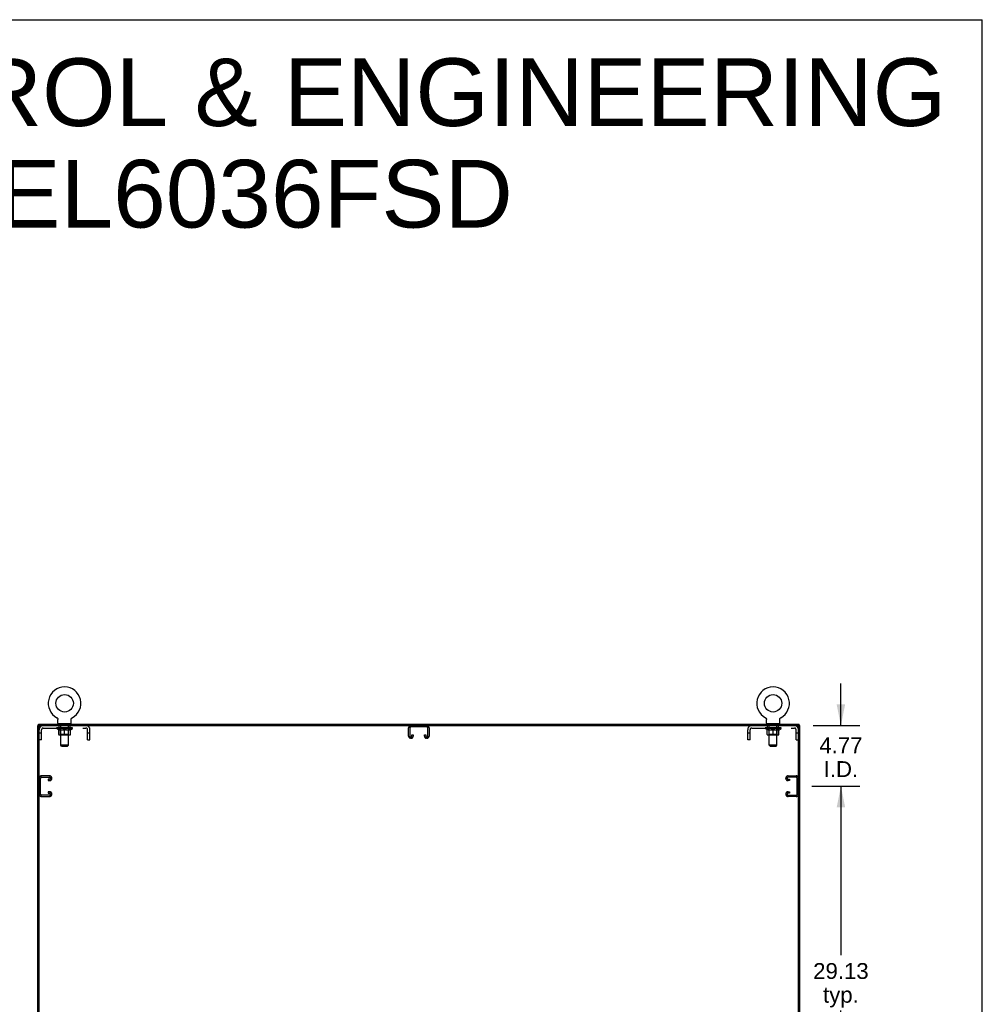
# Model space of a CAD drawing. Header units: inches. Extents: x 0 to 283, y 0 to 183.
# Tile 18 of 18: x 208 to 283, y 106 to 183. Entities that reach past the tile are written whole.
import ezdxf

# ---------------------------------------------------------------- set-up
doc = ezdxf.new("R2010")
doc.units = ezdxf.units.IN
doc.header["$LTSCALE"] = 15.583333
doc.header["$MEASUREMENT"] = 0
doc.linetypes.add('HIDDEN', pattern=[0.2, 0.1, -0.1])
doc.layers.get('0').update_dxf_attribs({"linetype": 'CONTINUOUS'})
for name, color, linetype in [('02___PRT_ALL_AXES', 7, 'CONTINUOUS'), ('DEFAULT_2', 8, 'HIDDEN'), ('DIMENSIONS', 7, 'CONTINUOUS')]:
    doc.layers.add(name, color=color, linetype=linetype)
doc.styles.get("Standard").update_dxf_attribs({"font": 'arial.ttf'})
doc.dimstyles.new('DIMSTYLE_1', dxfattribs={"dimtxt": 1.25, "dimasz": 1.666667, "dimexe": 0.09, "dimexo": 0.07, "dimgap": 0.0375, "dimtad": 0, "dimtih": 1, "dimtoh": 1, "dimzin": 4, "dimdsep": 46, "dimtxsty": 'Standard', "dimblk": '_FILLED', "dimblk1": '_FILLED', "dimblk2": '_FILLED', "dimcen": 0.09, "dimazin": 1, "dimtfac": 1, "dimtofl": 0, "dimtmove": 0, "dimatfit": 3, "dimldrblk": '_FILLED', "dimfxl": 0, "dimtolj": 1, "dimtzin": 4, "dimarcsym": 0})

# ---------------------------------------------------------------- blocks, each defined once
blk = doc.blocks.new('_FILLED')
at = {"color": 0, "linetype": 'ByBlock'}
blk.add_solid([(0, 0), (-1, 0.2), (-1, -0.2)], dxfattribs=at)
blk = doc.blocks.new('*D6')
at = {"layer": 'DIMENSIONS', "color": 2, "linetype": 'Continuous'}
for p, q in [((269.919, 122.933), (273.7, 122.933)), ((272.2, 122.933), (272.2, 109.62)), ((272.2, 93.808), (272.2, 105.245)), ((269.919, 93.808), (273.7, 93.808))]:
    blk.add_line(p, q, dxfattribs=at)
at = {"layer": 'DIMENSIONS', "color": 2, "linetype": 'Continuous', "xscale": 1.6666666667, "yscale": 1.6666666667, "zscale": 1.6666666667}
for p, rotation in [((272.2, 122.933), 90), ((272.2, 93.808), 270)]:
    blk.add_blockref('_FILLED', p, dxfattribs=dict(at, rotation=rotation))
at = {"layer": 'DIMENSIONS', "color": 2, "linetype": 'Continuous', "insert": (272.2, 108.995), "char_height": 1.25, "width": 4.36803, "attachment_point": 2, "line_spacing_factor": 0.9}
blk.add_mtext('29.13\\Ptyp.', dxfattribs=at)
blk = doc.blocks.new('*D7')
at = {"layer": 'DIMENSIONS', "color": 2, "linetype": 'Continuous'}
for p, q in [((272.2, 127.704), (272.2, 131.037)), ((270.013, 127.704), (273.7, 127.704)), ((269.919, 122.933), (273.7, 122.933)), ((272.2, 122.933), (272.2, 119.6))]:
    blk.add_line(p, q, dxfattribs=at)
at = {"layer": 'DIMENSIONS', "color": 2, "linetype": 'Continuous', "xscale": 1.6666666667, "yscale": 1.6666666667, "zscale": 1.6666666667}
for p, rotation in [((272.2, 127.704), 270), ((272.2, 122.933), 90)]:
    blk.add_blockref('_FILLED', p, dxfattribs=dict(at, rotation=rotation))
at = {"layer": 'DIMENSIONS', "color": 2, "linetype": 'Continuous', "insert": (272.2, 126.781), "char_height": 1.25, "width": 3.39684, "attachment_point": 2, "line_spacing_factor": 0.9}
blk.add_mtext('4.77\\PI.D.', dxfattribs=at)

msp = doc.modelspace()

# ---------------------------------------------------------------- linework, layer by layer
at = {"color": 7, "linetype": 'Continuous'}
for p, q in [((0, 183.333), (283.333, 183.333)), ((283.333, 0), (283.333, 183.333)), ((210.465, 128.327), (210.465, 128.327)), ((210.465, 128.327), (210.469, 128.324)), ((210.468, 128.325), (210.466, 128.326)), ((210.469, 128.324), (210.474, 128.321)), ((210.474, 128.321), (210.478, 128.319)), ((210.478, 128.319), (210.483, 128.316)), ((210.482, 128.316), (210.487, 128.312)), ((210.487, 128.313), (210.491, 128.309)), ((210.491, 128.309), (210.495, 128.306)), ((210.495, 128.306), (210.498, 128.302)), ((210.498, 128.302), (210.502, 128.298)), ((210.502, 128.298), (210.506, 128.295)), ((210.506, 128.295), (210.509, 128.291)), ((210.509, 128.291), (210.512, 128.286)), ((210.512, 128.287), (210.515, 128.282)), ((210.515, 128.282), (210.518, 128.278)), ((210.518, 128.278), (210.521, 128.273)), ((210.521, 128.274), (210.524, 128.269)), ((210.524, 128.269), (210.526, 128.264)), ((210.526, 128.264), (210.528, 128.26)), ((210.528, 128.26), (210.53, 128.255)), ((210.53, 128.255), (210.532, 128.25)), ((210.532, 128.25), (210.534, 128.245)), ((210.534, 128.245), (210.536, 128.24)), ((210.536, 128.24), (210.537, 128.235)), ((210.537, 128.235), (210.538, 128.23)), ((210.538, 128.23), (210.539, 128.225)), ((210.539, 128.225), (210.54, 128.22)), ((210.541, 128.214), (210.541, 128.209)), ((210.541, 128.204), (210.542, 128.199)), ((210.542, 127.907), (210.542, 128.199)), ((211.588, 128.214), (211.589, 128.22)), ((211.588, 127.907), (211.588, 128.199)), ((211.589, 128.22), (211.59, 128.225)), ((211.59, 128.225), (211.591, 128.23)), ((211.591, 128.23), (211.592, 128.235)), ((211.592, 128.235), (211.593, 128.24)), ((211.593, 128.24), (211.595, 128.245)), ((211.595, 128.245), (211.597, 128.25)), ((211.597, 128.25), (211.599, 128.255)), ((211.599, 128.255), (211.601, 128.26)), ((211.601, 128.26), (211.603, 128.264)), ((211.605, 128.269), (211.608, 128.273)), ((211.608, 128.273), (211.611, 128.278)), ((211.611, 128.278), (211.614, 128.282)), ((211.614, 128.282), (211.617, 128.287)), ((211.617, 128.286), (211.62, 128.291)), ((211.62, 128.291), (211.624, 128.295)), ((211.623, 128.295), (211.627, 128.298)), ((211.627, 128.298), (211.631, 128.302)), ((211.631, 128.302), (211.635, 128.306)), ((211.634, 128.306), (211.638, 128.309)), ((211.638, 128.309), (211.643, 128.313)), ((211.642, 128.312), (211.647, 128.316)), ((211.647, 128.316), (211.651, 128.319)), ((211.651, 128.319), (211.655, 128.321)), ((211.655, 128.321), (211.66, 128.324)), ((211.655, 128.321), (211.657, 128.322)), ((211.66, 128.324), (211.664, 128.327)), ((211.663, 128.326), (211.661, 128.325)), ((211.664, 128.327), (211.664, 128.327)), ((266.257, 128.327), (266.257, 128.327)), ((266.257, 128.327), (266.261, 128.324)), ((266.26, 128.325), (266.258, 128.326)), ((266.261, 128.324), (266.266, 128.321)), ((266.266, 128.321), (266.27, 128.319)), ((266.27, 128.319), (266.275, 128.316)), ((266.274, 128.316), (266.279, 128.312)), ((266.279, 128.313), (266.283, 128.309)), ((266.283, 128.309), (266.287, 128.306)), ((266.287, 128.306), (266.29, 128.302)), ((266.29, 128.302), (266.294, 128.298)), ((266.294, 128.298), (266.298, 128.295)), ((266.298, 128.295), (266.301, 128.291)), ((266.301, 128.291), (266.304, 128.286)), ((266.304, 128.287), (266.307, 128.282)), ((266.307, 128.282), (266.31, 128.278)), ((266.31, 128.278), (266.313, 128.273)), ((266.313, 128.274), (266.316, 128.269)), ((266.316, 128.269), (266.318, 128.264)), ((266.318, 128.264), (266.32, 128.26)), ((266.32, 128.26), (266.322, 128.255)), ((266.322, 128.255), (266.324, 128.25)), ((266.324, 128.25), (266.326, 128.245)), ((266.326, 128.245), (266.328, 128.24)), ((266.328, 128.24), (266.329, 128.235)), ((266.329, 128.235), (266.33, 128.23)), ((266.33, 128.23), (266.331, 128.225)), ((266.331, 128.225), (266.332, 128.22)), ((266.333, 128.214), (266.333, 128.209)), ((266.333, 128.204), (266.334, 128.199)), ((266.334, 127.907), (266.334, 128.199)), ((267.38, 128.214), (267.381, 128.22)), ((267.38, 127.907), (267.38, 128.199)), ((267.381, 128.22), (267.382, 128.225)), ((267.382, 128.225), (267.383, 128.23)), ((267.383, 128.23), (267.384, 128.235)), ((267.384, 128.235), (267.385, 128.24)), ((267.385, 128.24), (267.387, 128.245)), ((267.387, 128.245), (267.389, 128.25)), ((267.389, 128.25), (267.391, 128.255)), ((267.391, 128.255), (267.393, 128.26)), ((267.393, 128.26), (267.395, 128.264)), ((267.395, 128.264), (267.397, 128.269)), ((267.397, 128.269), (267.4, 128.274)), ((267.4, 128.273), (267.403, 128.278)), ((267.403, 128.278), (267.406, 128.282)), ((267.406, 128.282), (267.409, 128.287)), ((267.409, 128.286), (267.412, 128.291)), ((267.412, 128.291), (267.416, 128.295)), ((267.415, 128.295), (267.419, 128.298)), ((267.419, 128.298), (267.423, 128.302)), ((267.423, 128.302), (267.427, 128.306)), ((267.426, 128.306), (267.43, 128.309)), ((267.43, 128.309), (267.435, 128.313)), ((267.434, 128.312), (267.439, 128.316)), ((267.439, 128.316), (267.443, 128.319)), ((267.443, 128.319), (267.447, 128.321)), ((267.447, 128.321), (267.452, 128.324)), ((267.447, 128.321), (267.449, 128.322)), ((267.452, 128.324), (267.456, 128.327)), ((267.455, 128.326), (267.453, 128.325)), ((267.456, 128.327), (267.456, 128.327)), ((209.075, 127.704), (208.961, 127.704)), ((209.013, 127.704), (209.013, 127.808)), ((209.065, 55.974), (209.065, 127.704)), ((209.127, 127.704), (268.794, 127.704)), ((210.565, 127.838), (210.565, 127.808)), ((211.565, 127.838), (210.565, 127.838)), ((211.565, 127.838), (211.565, 127.808)), ((266.357, 127.838), (266.357, 127.808)), ((267.357, 127.838), (266.357, 127.838)), ((267.357, 127.838), (267.357, 127.808)), ((268.846, 127.704), (268.961, 127.704)), ((268.857, 55.912), (268.857, 127.641)), ((268.909, 127.704), (268.909, 127.808))]:
    msp.add_line(p, q, dxfattribs=at)
at = {"color": 3, "linetype": 'Continuous'}
for p, q in [((208.961, 55.912), (208.961, 127.704)), ((209.013, 127.808), (268.909, 127.808)), ((268.961, 55.912), (268.961, 127.704))]:
    msp.add_line(p, q, dxfattribs=at)
at = {"color": 7, "linetype": 'Continuous'}
for points in [[(210.54, 128.22), (210.541, 128.214), (210.541, 128.209), (210.541, 128.204)], [(211.588, 128.199), (211.588, 128.204), (211.588, 128.209), (211.588, 128.214)], [(211.588, 128.199), (211.588, 128.204), (211.588, 128.209)], [(211.603, 128.264), (211.605, 128.269), (211.608, 128.274)], [(266.332, 128.22), (266.333, 128.214), (266.333, 128.209), (266.333, 128.204)], [(267.38, 128.199), (267.38, 128.204), (267.38, 128.209), (267.38, 128.214)], [(267.38, 128.199), (267.38, 128.204), (267.38, 128.209)]]:
    msp.add_lwpolyline(points, dxfattribs=at)
for centre in [(211.065, 129.466), (266.857, 129.466)]:
    msp.add_circle(centre, 0.688, dxfattribs=at)
for centre, radius, start, end in [((211.065, 129.466), 1.288, 297.70046, 242.29954), ((266.857, 129.466), 1.288, 297.70046, 242.29954), ((209.127, 127.641), 0.0625, 90, 180), ((210.611, 127.907), 0.069, 180, 270), ((211.519, 127.907), 0.069, 270, 360), ((266.403, 127.907), 0.069, 180, 270), ((267.311, 127.907), 0.069, 270, 360), ((268.794, 127.641), 0.0625, 0, 90)]:
    msp.add_arc(centre, radius, start, end, dxfattribs=at)
at = {"layer": '02___PRT_ALL_AXES', "color": 8, "linetype": 'HIDDEN'}
for p, q in [((210.627, 127.517), (210.627, 127.704)), ((211.502, 127.704), (210.627, 127.704)), ((211.502, 127.517), (210.627, 127.517)), ((211.502, 127.517), (211.502, 127.704)), ((266.419, 127.517), (266.419, 127.704)), ((267.294, 127.704), (266.419, 127.704)), ((267.294, 127.517), (266.419, 127.517)), ((267.294, 127.517), (267.294, 127.704))]:
    msp.add_line(p, q, dxfattribs=at)
at = {"layer": 'DEFAULT_2', "color": 8, "linetype": 'HIDDEN'}
for p, q in [((210.472, 128.322), (210.474, 128.321)), ((211.664, 128.327), (211.664, 128.327)), ((266.264, 128.322), (266.266, 128.321)), ((267.456, 128.327), (267.456, 128.327)), ((209.252, 126.579), (209.252, 127.387)), ((209.382, 127.517), (212.748, 127.517)), ((210.431, 127.476), (210.431, 127.523)), ((210.591, 127.365), (210.431, 127.476)), ((211.698, 127.476), (210.431, 127.476)), ((210.441, 127.516), (210.441, 127.523)), ((210.45, 127.513), (210.45, 127.516)), ((210.45, 127.513), (211.68, 127.513)), ((210.458, 127.513), (210.458, 127.516)), ((210.459, 127.513), (210.459, 127.516)), ((210.469, 127.516), (210.469, 127.523)), ((210.486, 127.513), (210.486, 127.516)), ((210.488, 127.513), (210.488, 127.516)), ((210.516, 127.516), (210.516, 127.523)), ((210.531, 127.513), (210.531, 127.516)), ((210.533, 127.513), (210.533, 127.516)), ((210.738, 127.516), (210.536, 127.516)), ((210.579, 127.516), (210.579, 127.523)), ((210.581, 127.513), (210.581, 127.516)), ((210.582, 127.513), (210.582, 127.516)), ((210.585, 127.513), (210.585, 127.516)), ((210.591, 127.365), (210.601, 127.365)), ((210.592, 127.513), (210.592, 127.516)), ((210.592, 127.513), (210.592, 127.516)), ((210.595, 127.513), (210.595, 127.516)), ((210.599, 127.513), (210.599, 127.517)), ((210.601, 127.002), (210.601, 127.408)), ((210.603, 127.513), (210.603, 127.516)), ((210.617, 127.513), (210.617, 127.516)), ((210.635, 127.513), (210.635, 127.516)), ((210.636, 127.513), (210.636, 127.519)), ((210.656, 127.513), (210.656, 127.516)), ((210.657, 127.516), (210.657, 127.523)), ((210.667, 127.513), (210.667, 127.516)), ((210.671, 127.513), (210.671, 127.516)), ((210.681, 127.513), (210.681, 127.516)), ((210.692, 127.513), (210.692, 127.52)), ((210.707, 127.513), (210.707, 127.516)), ((210.71, 127.513), (210.71, 127.516)), ((210.738, 127.513), (210.738, 127.516)), ((210.805, 127.516), (210.743, 127.516)), ((210.743, 127.365), (210.923, 127.365)), ((210.748, 127.516), (210.748, 127.523)), ((210.752, 127.838), (210.752, 127.808)), ((210.752, 127.004), (210.752, 127.473)), ((210.755, 127.513), (210.755, 127.516)), ((210.759, 127.513), (210.759, 127.516)), ((210.765, 126.157), (210.765, 127.803)), ((210.765, 127.513), (210.765, 127.521)), ((210.77, 127.513), (210.77, 127.516)), ((210.78, 127.513), (210.78, 127.516)), ((210.805, 127.513), (210.805, 127.516)), ((210.879, 127.516), (210.82, 127.516)), ((210.841, 127.513), (210.841, 127.516)), ((210.848, 127.516), (210.848, 127.523)), ((210.852, 127.513), (210.852, 127.516)), ((210.854, 127.513), (210.854, 127.522)), ((210.857, 127.513), (210.857, 127.516)), ((210.864, 127.513), (210.864, 127.516)), ((210.88, 127.513), (210.88, 127.516)), ((210.96, 127.516), (210.906, 127.516)), ((210.919, 127.513), (210.919, 127.516)), ((210.95, 127.516), (211.028, 127.521)), ((210.955, 127.516), (210.955, 127.523)), ((210.955, 127.516), (210.955, 127.523)), ((210.955, 127.523), (210.955, 127.523)), ((210.955, 127.513), (210.955, 127.516)), ((210.959, 127.513), (210.959, 127.517)), ((210.96, 127.513), (210.96, 127.516)), ((210.96, 127.513), (210.96, 127.516)), ((210.996, 127.516), (211.06, 127.516)), ((211.001, 127.513), (211.001, 127.516)), ((211.006, 127.516), (211.006, 127.519)), ((211.028, 127.516), (211.028, 127.521)), ((211.044, 127.513), (211.044, 127.516)), ((211.062, 127.516), (211.062, 127.516)), ((211.062, 127.513), (211.062, 127.516)), ((211.062, 127.513), (211.062, 127.516)), ((211.065, 127.516), (211.065, 127.523)), ((211.065, 127.523), (211.179, 127.516)), ((211.065, 126.965), (211.065, 127.408)), ((211.067, 127.513), (211.067, 127.516)), ((211.067, 127.513), (211.067, 127.516)), ((211.067, 127.516), (211.067, 127.516)), ((211.085, 127.513), (211.085, 127.516)), ((211.085, 127.516), (211.134, 127.516)), ((211.128, 127.513), (211.128, 127.516)), ((211.169, 127.513), (211.169, 127.516)), ((211.169, 127.513), (211.169, 127.516)), ((211.169, 127.516), (211.224, 127.516)), ((211.17, 127.513), (211.17, 127.517)), ((211.174, 127.516), (211.174, 127.523)), ((211.174, 127.523), (211.175, 127.523)), ((211.174, 127.513), (211.174, 127.516)), ((211.175, 127.516), (211.175, 127.523)), ((211.206, 127.365), (211.386, 127.365)), ((211.21, 127.513), (211.21, 127.516)), ((211.25, 127.513), (211.25, 127.516)), ((211.25, 127.516), (211.309, 127.516)), ((211.265, 127.513), (211.265, 127.516)), ((211.272, 127.513), (211.272, 127.516)), ((211.275, 127.513), (211.275, 127.522)), ((211.277, 127.513), (211.277, 127.516)), ((211.281, 127.516), (211.281, 127.523)), ((211.288, 127.513), (211.288, 127.516)), ((211.324, 127.513), (211.324, 127.516)), ((211.324, 127.516), (211.386, 127.516)), ((211.349, 127.513), (211.349, 127.516)), ((211.36, 127.513), (211.36, 127.516)), ((211.364, 127.513), (211.364, 127.521)), ((211.365, 126.157), (211.365, 127.803)), ((211.37, 127.513), (211.37, 127.516)), ((211.374, 127.513), (211.374, 127.516)), ((211.377, 127.838), (211.377, 127.808)), ((211.377, 127.004), (211.377, 127.473)), ((211.381, 127.516), (211.381, 127.523)), ((211.391, 127.513), (211.391, 127.516)), ((211.391, 127.516), (211.593, 127.516)), ((211.419, 127.513), (211.419, 127.516)), ((211.422, 127.513), (211.422, 127.516)), ((211.437, 127.513), (211.437, 127.52)), ((211.449, 127.513), (211.449, 127.516)), ((211.458, 127.513), (211.458, 127.516)), ((211.462, 127.513), (211.462, 127.516)), ((211.472, 127.516), (211.472, 127.523)), ((211.473, 127.513), (211.473, 127.516)), ((211.493, 127.513), (211.493, 127.519)), ((211.494, 127.513), (211.494, 127.516)), ((211.512, 127.513), (211.512, 127.516)), ((211.526, 127.513), (211.526, 127.516)), ((211.528, 127.002), (211.528, 127.408)), ((211.528, 127.365), (211.538, 127.365)), ((211.531, 127.513), (211.531, 127.517)), ((211.534, 127.513), (211.534, 127.516)), ((211.537, 127.513), (211.537, 127.516)), ((211.537, 127.513), (211.537, 127.516)), ((211.538, 127.365), (211.698, 127.476)), ((211.545, 127.513), (211.545, 127.516)), ((211.548, 127.513), (211.548, 127.516)), ((211.548, 127.513), (211.548, 127.516)), ((211.55, 127.516), (211.55, 127.523)), ((211.596, 127.513), (211.596, 127.516)), ((211.598, 127.513), (211.598, 127.516)), ((211.613, 127.516), (211.613, 127.523)), ((211.642, 127.513), (211.642, 127.516)), ((211.643, 127.513), (211.643, 127.516)), ((211.66, 127.516), (211.66, 127.523)), ((211.67, 127.513), (211.67, 127.516)), ((211.671, 127.513), (211.671, 127.516)), ((211.68, 127.513), (211.68, 127.516)), ((211.688, 127.516), (211.688, 127.523)), ((211.698, 127.476), (211.698, 127.523)), ((212.878, 126.579), (212.878, 127.387)), ((213.065, 126.579), (213.065, 127.387)), ((238.148, 126.884), (238.148, 127.524)), ((238.252, 127.51), (238.252, 126.898)), ((239.579, 127.6), (238.342, 127.6)), ((239.669, 126.898), (239.669, 127.51)), ((239.773, 127.524), (239.773, 126.884)), ((264.857, 126.579), (264.857, 127.387)), ((265.044, 126.579), (265.044, 127.387)), ((265.174, 127.517), (268.54, 127.517)), ((266.223, 127.476), (266.223, 127.523)), ((267.49, 127.476), (266.223, 127.476)), ((266.383, 127.365), (266.223, 127.476)), ((266.233, 127.516), (266.233, 127.523)), ((266.242, 127.513), (266.242, 127.516)), ((266.242, 127.513), (267.472, 127.513)), ((266.25, 127.513), (266.25, 127.516)), ((266.251, 127.513), (266.251, 127.516)), ((266.261, 127.516), (266.261, 127.523)), ((266.278, 127.513), (266.278, 127.516)), ((266.28, 127.513), (266.28, 127.516)), ((266.308, 127.516), (266.308, 127.523)), ((266.323, 127.513), (266.323, 127.516)), ((266.325, 127.513), (266.325, 127.516)), ((266.53, 127.516), (266.328, 127.516)), ((266.371, 127.516), (266.371, 127.523)), ((266.373, 127.513), (266.373, 127.516)), ((266.374, 127.513), (266.374, 127.516)), ((266.377, 127.513), (266.377, 127.516)), ((266.383, 127.365), (266.393, 127.365)), ((266.384, 127.513), (266.384, 127.516)), ((266.384, 127.513), (266.384, 127.516)), ((266.387, 127.513), (266.387, 127.516)), ((266.391, 127.513), (266.391, 127.517)), ((266.393, 127.002), (266.393, 127.408)), ((266.395, 127.513), (266.395, 127.516)), ((266.409, 127.513), (266.409, 127.516)), ((266.427, 127.513), (266.427, 127.516)), ((266.428, 127.513), (266.428, 127.519)), ((266.448, 127.513), (266.448, 127.516)), ((266.449, 127.516), (266.449, 127.523)), ((266.459, 127.513), (266.459, 127.516)), ((266.463, 127.513), (266.463, 127.516)), ((266.473, 127.513), (266.473, 127.516)), ((266.484, 127.513), (266.484, 127.52)), ((266.499, 127.513), (266.499, 127.516)), ((266.502, 127.513), (266.502, 127.516)), ((266.53, 127.513), (266.53, 127.516)), ((266.597, 127.516), (266.535, 127.516)), ((266.535, 127.365), (266.715, 127.365)), ((266.54, 127.516), (266.54, 127.523)), ((266.544, 127.838), (266.544, 127.808)), ((266.544, 127.004), (266.544, 127.473)), ((266.547, 127.513), (266.547, 127.516)), ((266.551, 127.513), (266.551, 127.516)), ((266.557, 126.157), (266.557, 127.803)), ((266.557, 127.513), (266.557, 127.521)), ((266.562, 127.513), (266.562, 127.516)), ((266.572, 127.513), (266.572, 127.516)), ((266.597, 127.513), (266.597, 127.516)), ((266.671, 127.516), (266.612, 127.516)), ((266.633, 127.513), (266.633, 127.516)), ((266.64, 127.516), (266.64, 127.523)), ((266.644, 127.513), (266.644, 127.516)), ((266.646, 127.513), (266.646, 127.522)), ((266.649, 127.513), (266.649, 127.516)), ((266.656, 127.513), (266.656, 127.516)), ((266.672, 127.513), (266.672, 127.516)), ((266.752, 127.516), (266.698, 127.516)), ((266.711, 127.513), (266.711, 127.516)), ((266.742, 127.516), (266.82, 127.521)), ((266.747, 127.516), (266.747, 127.523)), ((266.747, 127.516), (266.747, 127.523)), ((266.747, 127.523), (266.747, 127.523)), ((266.747, 127.513), (266.747, 127.516)), ((266.751, 127.513), (266.751, 127.517)), ((266.752, 127.513), (266.752, 127.516)), ((266.752, 127.513), (266.752, 127.516)), ((266.788, 127.516), (266.852, 127.516)), ((266.793, 127.513), (266.793, 127.516)), ((266.798, 127.516), (266.798, 127.519)), ((266.82, 127.516), (266.82, 127.521)), ((266.836, 127.513), (266.836, 127.516)), ((266.854, 127.516), (266.854, 127.516)), ((266.854, 127.513), (266.854, 127.516)), ((266.854, 127.513), (266.854, 127.516)), ((266.857, 127.516), (266.857, 127.523)), ((266.857, 127.523), (266.971, 127.516)), ((266.857, 126.965), (266.857, 127.408)), ((266.859, 127.513), (266.859, 127.516)), ((266.859, 127.513), (266.859, 127.516)), ((266.859, 127.516), (266.859, 127.516)), ((266.877, 127.513), (266.877, 127.516)), ((266.877, 127.516), (266.926, 127.516)), ((266.92, 127.513), (266.92, 127.516)), ((266.961, 127.513), (266.961, 127.516)), ((266.961, 127.513), (266.961, 127.516)), ((266.961, 127.516), (267.016, 127.516)), ((266.962, 127.513), (266.962, 127.517)), ((266.966, 127.516), (266.966, 127.523)), ((266.966, 127.523), (266.967, 127.523)), ((266.966, 127.513), (266.966, 127.516)), ((266.967, 127.516), (266.967, 127.523)), ((266.998, 127.365), (267.178, 127.365)), ((267.002, 127.513), (267.002, 127.516)), ((267.042, 127.513), (267.042, 127.516)), ((267.042, 127.516), (267.101, 127.516)), ((267.057, 127.513), (267.057, 127.516)), ((267.064, 127.513), (267.064, 127.516)), ((267.067, 127.513), (267.067, 127.522)), ((267.069, 127.513), (267.069, 127.516)), ((267.073, 127.516), (267.073, 127.523)), ((267.08, 127.513), (267.08, 127.516)), ((267.116, 127.513), (267.116, 127.516)), ((267.116, 127.516), (267.178, 127.516)), ((267.141, 127.513), (267.141, 127.516)), ((267.152, 127.513), (267.152, 127.516)), ((267.156, 127.513), (267.156, 127.521)), ((267.157, 126.157), (267.157, 127.803)), ((267.162, 127.513), (267.162, 127.516)), ((267.166, 127.513), (267.166, 127.516)), ((267.169, 127.838), (267.169, 127.808)), ((267.169, 127.004), (267.169, 127.473)), ((267.173, 127.516), (267.173, 127.523)), ((267.183, 127.513), (267.183, 127.516)), ((267.183, 127.516), (267.385, 127.516)), ((267.211, 127.513), (267.211, 127.516)), ((267.214, 127.513), (267.214, 127.516)), ((267.229, 127.513), (267.229, 127.52)), ((267.241, 127.513), (267.241, 127.516)), ((267.25, 127.513), (267.25, 127.516)), ((267.254, 127.513), (267.254, 127.516)), ((267.264, 127.516), (267.264, 127.523)), ((267.265, 127.513), (267.265, 127.516)), ((267.285, 127.513), (267.285, 127.519)), ((267.286, 127.513), (267.286, 127.516)), ((267.304, 127.513), (267.304, 127.516)), ((267.318, 127.513), (267.318, 127.516)), ((267.32, 127.002), (267.32, 127.408)), ((267.32, 127.365), (267.33, 127.365)), ((267.323, 127.513), (267.323, 127.517)), ((267.326, 127.513), (267.326, 127.516)), ((267.329, 127.513), (267.329, 127.516)), ((267.329, 127.513), (267.329, 127.516)), ((267.33, 127.365), (267.49, 127.476)), ((267.337, 127.513), (267.337, 127.516)), ((267.34, 127.513), (267.34, 127.516)), ((267.34, 127.513), (267.34, 127.516)), ((267.342, 127.516), (267.342, 127.523)), ((267.388, 127.513), (267.388, 127.516)), ((267.39, 127.513), (267.39, 127.516)), ((267.405, 127.516), (267.405, 127.523)), ((267.434, 127.513), (267.434, 127.516)), ((267.435, 127.513), (267.435, 127.516)), ((267.452, 127.516), (267.452, 127.523)), ((267.462, 127.513), (267.462, 127.516)), ((267.463, 127.513), (267.463, 127.516)), ((267.472, 127.513), (267.472, 127.516)), ((267.48, 127.516), (267.48, 127.523)), ((267.49, 127.476), (267.49, 127.523)), ((268.67, 126.579), (268.67, 127.387)), ((209.252, 127.109), (209.065, 127.109)), ((209.252, 126.579), (209.065, 126.579)), ((211.491, 126.965), (210.638, 126.965)), ((210.752, 127.004), (210.712, 126.965)), ((211.377, 127.004), (210.752, 127.004)), ((211.377, 127.004), (211.417, 126.965)), ((213.065, 127.109), (212.878, 127.109)), ((212.878, 126.579), (213.065, 126.579)), ((238.343, 126.704), (238.328, 126.704)), ((238.419, 126.898), (238.419, 126.985)), ((238.419, 126.985), (238.523, 126.985)), ((238.523, 126.985), (238.523, 126.884)), ((239.398, 126.884), (239.398, 126.985)), ((239.398, 126.985), (239.502, 126.985)), ((239.502, 126.985), (239.502, 126.898)), ((239.593, 126.704), (239.578, 126.704)), ((265.044, 127.109), (264.857, 127.109)), ((265.044, 126.579), (264.857, 126.579)), ((267.283, 126.965), (266.43, 126.965)), ((266.544, 127.004), (266.504, 126.965)), ((267.169, 127.004), (266.544, 127.004)), ((267.169, 127.004), (267.209, 126.965)), ((268.857, 127.109), (268.67, 127.109)), ((268.67, 126.579), (268.857, 126.579)), ((210.834, 126.088), (210.765, 126.157)), ((211.365, 126.157), (210.765, 126.157)), ((210.834, 126.088), (211.296, 126.088)), ((211.296, 126.088), (211.365, 126.157)), ((267.157, 126.157), (266.557, 126.157)), ((266.626, 126.088), (266.557, 126.157)), ((266.626, 126.088), (267.088, 126.088)), ((267.088, 126.088), (267.157, 126.157)), ((209.169, 122.314), (209.169, 123.551)), ((209.885, 123.745), (209.245, 123.745)), ((209.259, 123.641), (209.871, 123.641)), ((209.783, 123.474), (209.783, 123.37)), ((209.871, 123.474), (209.783, 123.474)), ((209.783, 123.37), (209.885, 123.37)), ((210.065, 123.55), (210.065, 123.565)), ((267.857, 123.55), (267.857, 123.565)), ((268.037, 123.745), (268.677, 123.745)), ((268.138, 123.37), (268.037, 123.37)), ((268.663, 123.641), (268.051, 123.641)), ((268.051, 123.474), (268.138, 123.474)), ((268.138, 123.474), (268.138, 123.37)), ((268.753, 122.314), (268.753, 123.551)), ((209.245, 122.12), (209.885, 122.12)), ((209.871, 122.224), (209.259, 122.224)), ((209.783, 122.495), (209.783, 122.391)), ((209.885, 122.495), (209.783, 122.495)), ((209.783, 122.391), (209.871, 122.391)), ((210.065, 122.3), (210.065, 122.315)), ((267.857, 122.3), (267.857, 122.315)), ((268.037, 122.495), (268.138, 122.495)), ((268.677, 122.12), (268.037, 122.12)), ((268.138, 122.391), (268.051, 122.391)), ((268.051, 122.224), (268.663, 122.224)), ((268.138, 122.495), (268.138, 122.391))]:
    msp.add_line(p, q, dxfattribs=at)
for points in [[(210.751, 127.365), (210.726, 127.369), (210.702, 127.375), (210.677, 127.382), (210.652, 127.389), (210.627, 127.398), (210.601, 127.408)], [(210.601, 127.407), (210.626, 127.398), (210.65, 127.389), (210.673, 127.381), (210.697, 127.375), (210.72, 127.369), (210.743, 127.365)], [(211.065, 127.408), (211.039, 127.398), (211.013, 127.389), (210.988, 127.382), (210.963, 127.375), (210.938, 127.369), (210.914, 127.365)], [(210.923, 127.365), (210.947, 127.369), (210.97, 127.375), (210.993, 127.381), (211.017, 127.389), (211.04, 127.397), (211.065, 127.407)], [(211.216, 127.365), (211.191, 127.369), (211.166, 127.375), (211.141, 127.382), (211.116, 127.39), (211.09, 127.398), (211.065, 127.408)], [(211.065, 127.407), (211.089, 127.397), (211.113, 127.389), (211.136, 127.381), (211.16, 127.375), (211.183, 127.369), (211.206, 127.365)], [(211.528, 127.408), (211.502, 127.398), (211.477, 127.389), (211.452, 127.381), (211.427, 127.375), (211.403, 127.369), (211.378, 127.365)], [(211.386, 127.365), (211.409, 127.369), (211.433, 127.375), (211.456, 127.382), (211.48, 127.389), (211.504, 127.398), (211.528, 127.407)], [(266.543, 127.365), (266.518, 127.369), (266.494, 127.375), (266.469, 127.382), (266.444, 127.389), (266.419, 127.398), (266.393, 127.408)], [(266.393, 127.407), (266.418, 127.398), (266.442, 127.389), (266.465, 127.381), (266.489, 127.375), (266.512, 127.369), (266.535, 127.365)], [(266.857, 127.408), (266.831, 127.398), (266.805, 127.389), (266.78, 127.382), (266.755, 127.375), (266.73, 127.369), (266.706, 127.365)], [(266.715, 127.365), (266.739, 127.369), (266.762, 127.375), (266.785, 127.381), (266.809, 127.389), (266.832, 127.397), (266.857, 127.407)], [(267.008, 127.365), (266.983, 127.369), (266.958, 127.375), (266.933, 127.382), (266.908, 127.39), (266.882, 127.398), (266.857, 127.408)], [(266.857, 127.407), (266.881, 127.397), (266.905, 127.389), (266.928, 127.381), (266.952, 127.375), (266.975, 127.369), (266.998, 127.365)], [(267.32, 127.408), (267.294, 127.398), (267.269, 127.389), (267.244, 127.381), (267.219, 127.375), (267.195, 127.369), (267.17, 127.365)], [(267.178, 127.365), (267.201, 127.369), (267.225, 127.375), (267.248, 127.382), (267.272, 127.389), (267.296, 127.398), (267.32, 127.407)]]:
    msp.add_lwpolyline(points, dxfattribs=at)
for centre, radius, start, end in [((209.382, 127.387), 0.317, 90, 180), ((209.382, 127.387), 0.13, 90, 180), ((210.712, 127.473), 0.0398, 0, 90), ((210.73, 127.803), 0.0345, 0, 90), ((211.399, 127.803), 0.0345, 90, 180), ((211.417, 127.473), 0.0398, 90, 180), ((212.748, 127.387), 0.317, 0, 90), ((212.748, 127.387), 0.13, 0, 90), ((238.328, 127.524), 0.18, 90, 180), ((238.342, 127.51), 0.09, 90, 180), ((239.579, 127.51), 0.09, 0, 90), ((239.593, 127.524), 0.18, 0, 90), ((265.174, 127.387), 0.317, 90, 180), ((265.174, 127.387), 0.13, 90, 180), ((266.504, 127.473), 0.0398, 0, 90), ((266.522, 127.803), 0.0345, 0, 90), ((267.191, 127.803), 0.0345, 90, 180), ((267.209, 127.473), 0.0398, 90, 180), ((268.54, 127.387), 0.317, 0, 90), ((268.54, 127.387), 0.13, 0, 90), ((210.638, 127.002), 0.0371, 180, 270), ((211.491, 127.002), 0.0371, 270, 360), ((238.328, 126.884), 0.18, 180, 270), ((238.342, 126.898), 0.09, 180, 265.85837), ((238.329, 126.898), 0.09, 274.14163, 360), ((238.343, 126.884), 0.18, 270, 360), ((239.578, 126.884), 0.18, 180, 270), ((239.592, 126.898), 0.09, 180, 265.85837), ((239.579, 126.898), 0.09, 274.14163, 360), ((239.593, 126.884), 0.18, 270, 360), ((266.43, 127.002), 0.0371, 180, 270), ((267.283, 127.002), 0.0371, 270, 360), ((209.245, 123.565), 0.18, 90, 180), ((209.259, 123.551), 0.09, 90, 180), ((209.871, 123.551), 0.09, 4.14163, 90), ((209.871, 123.564), 0.09, 270, 355.85837), ((209.885, 123.565), 0.18, 0, 90), ((209.885, 123.55), 0.18, 270, 360), ((268.037, 123.565), 0.18, 90, 180), ((268.037, 123.55), 0.18, 180, 270), ((268.051, 123.551), 0.09, 90, 175.85837), ((268.051, 123.564), 0.09, 184.14163, 270), ((268.663, 123.551), 0.09, 0, 90), ((268.677, 123.565), 0.18, 0, 90), ((209.245, 122.3), 0.18, 180, 270), ((209.259, 122.314), 0.09, 180, 270), ((209.871, 122.301), 0.09, 4.14163, 90), ((209.871, 122.314), 0.09, 270, 355.85837), ((209.885, 122.315), 0.18, 0, 90), ((209.885, 122.3), 0.18, 270, 360), ((268.037, 122.315), 0.18, 90, 180), ((268.037, 122.3), 0.18, 180, 270), ((268.051, 122.301), 0.09, 90, 175.85837), ((268.051, 122.314), 0.09, 184.14163, 270), ((268.663, 122.314), 0.09, 270, 360), ((268.677, 122.3), 0.18, 270, 360)]:
    msp.add_arc(centre, radius, start, end, dxfattribs=at)
for centre, major_axis, ratio, start_param, end_param in [((211.065, 127.523), (0.633, 0.007), 0.05963, 2.96643, 3.140963), ((210.411, 127.511), (0.198, 0), 0.060556, 0.430652, 1.470503), ((211.065, 127.523), (0.633, 0), 0.060556, -3.141593, -2.96706), ((210.411, 127.504), (0.198, 0.002), 0.05963, 1.376596, 1.469874), ((211.065, 127.523), (0.633, 0.013), 0.05688, 2.791345, 2.965878), ((210.387, 127.511), (0.198, 0.002), 0.05963, 0.25549, 1.295341), ((210.456, 127.511), (0.198, -0.002), 0.05963, 0.605815, 1.645666), ((211.065, 127.523), (0.633, -0.007), 0.05963, -2.96643, -2.791898), ((210.456, 127.504), (0.198, 0), 0.060556, 1.551758, 1.645036), ((210.387, 127.504), (0.198, 0.004), 0.05688, 1.20151, 1.294789), ((210.457, 127.507), (0.164, 0.002), 0.05963, 1.065228, 1.614276), ((210.437, 127.507), (0.164, 0.003), 0.05688, 0.890143, 1.43919), ((210.495, 127.507), (0.164, 0), 0.060556, 1.240391, 1.789438), ((211.065, 127.523), (0.633, 0.019), 0.052395, 2.616403, 2.790936), ((210.383, 127.511), (0.198, 0.004), 0.05688, 0.080405, 1.120256), ((210.518, 127.511), (0.198, -0.004), 0.05688, 0.7809, 1.820751), ((211.065, 127.523), (0.633, -0.013), 0.05688, -2.791345, -2.616812), ((210.518, 127.504), (0.198, -0.002), 0.05963, 1.72692, 1.820198), ((210.383, 127.504), (0.198, 0.006), 0.052395, 1.026568, 1.119847), ((210.436, 127.507), (0.164, 0.005), 0.052395, 0.715201, 1.264248), ((210.551, 127.507), (0.164, -0.002), 0.05963, 1.415553, 1.9646), ((211.065, 127.523), (0.633, 0.025), 0.046319, 2.441654, 2.616187), ((210.598, 127.511), (0.198, -0.006), 0.052395, 0.955842, 1.995693), ((211.065, 127.523), (0.633, -0.019), 0.052395, -2.616403, -2.44187), ((210.4, 127.511), (0.198, 0.006), 0.052395, -0.094537, 0.945314), ((210.598, 127.504), (0.198, -0.004), 0.05688, 1.902006, 1.995284), ((210.4, 127.504), (0.198, 0.008), 0.046319, 0.851819, 0.945098), ((210.455, 127.507), (0.164, 0.006), 0.046319, 0.540452, 1.089499), ((210.622, 127.507), (0.164, -0.003), 0.05688, 1.590638, 2.139686), ((211.065, 127.523), (0.633, 0.029), 0.038841, 2.267123, 2.441656), ((210.691, 127.511), (0.198, -0.008), 0.046319, 1.130591, 2.170442), ((210.438, 127.511), (0.198, 0.008), 0.046319, -0.269286, 0.770565), ((211.065, 127.523), (0.633, -0.025), 0.046319, -2.441654, -2.267121), ((210.691, 127.504), (0.198, -0.006), 0.052395, 2.076947, 2.170226), ((210.438, 127.504), (0.198, 0.009), 0.038841, 0.677289, 0.770567), ((210.492, 127.507), (0.164, 0.008), 0.038841, 0.365921, 0.914969), ((210.706, 127.507), (0.164, -0.005), 0.052395, 1.76558, 2.314627), ((211.065, 127.523), (0.633, 0.033), 0.030195, 2.09281, 2.267343), ((210.796, 127.511), (0.198, -0.009), 0.038841, 1.305122, 2.344973), ((210.494, 127.511), (0.198, 0.009), 0.038841, -0.443817, 0.596034), ((211.065, 127.523), (0.633, -0.029), 0.038841, -2.267123, -2.092591), ((210.796, 127.504), (0.198, -0.008), 0.046319, 2.251696, 2.344975), ((210.494, 127.504), (0.198, 0.01), 0.030195, 0.502975, 0.596254), ((210.546, 127.507), (0.164, 0.009), 0.030195, 0.191608, 0.740655), ((210.802, 127.507), (0.164, -0.006), 0.046319, 1.940329, 2.489376), ((210.567, 127.511), (0.198, 0.01), 0.030195, -0.61813, 0.421721), ((211.065, 127.523), (0.633, 0.036), 0.020645, 1.918687, 2.09322), ((210.909, 127.511), (0.198, -0.01), 0.030195, 1.479435, 2.519286), ((211.065, 127.523), (0.633, -0.033), 0.030195, -2.09281, -1.918277), ((210.909, 127.504), (0.198, -0.009), 0.038841, 2.426227, 2.519505), ((210.567, 127.504), (0.198, 0.011), 0.020645, 0.328852, 0.422131), ((210.616, 127.507), (0.164, 0.009), 0.020645, 0.017485, 0.566532), ((210.905, 127.507), (0.164, -0.008), 0.038841, 2.11486, 2.663907), ((210.656, 127.511), (0.198, 0.011), 0.020645, -0.792253, 0.247598), ((211.065, 127.523), (0.633, 0.038), 0.010478, 1.744704, 1.919237), ((211.026, 127.511), (0.198, -0.011), 0.020645, 1.653558, 2.693409), ((211.065, 127.523), (0.633, -0.036), 0.020645, -1.918687, -1.744154), ((211.026, 127.504), (0.198, -0.01), 0.030195, 2.60054, 2.693819), ((210.656, 127.504), (0.198, 0.012), 0.010478, 0.154869, 0.248148), ((210.7, 127.507), (0.164, 0.01), 0.010478, 6.126688, 6.675735), ((211.013, 127.507), (0.164, -0.009), 0.030195, 2.289173, 2.83822), ((210.757, 127.511), (0.198, 0.012), 0.010478, -0.966236, -0.000846), ((211.145, 127.511), (0.198, -0.012), 0.010478, 1.827541, 2.867392), ((211.065, 127.523), (0.633, -0.038), 0.010478, -1.744704, -1.570171), ((211.145, 127.504), (0.198, -0.011), 0.020645, 2.774664, 2.867942), ((211.123, 127.507), (0.164, -0.009), 0.020645, 2.463296, 3.012344), ((210.984, 127.511), (0.198, 0.012), 0.010478, 0.274201, 1.314052), ((210.898, 127.507), (0.164, 0.01), 0.010478, -0.000298, 0.504314), ((210.867, 127.504), (0.198, 0.012), 0.010478, 0.192946, 0.399283), ((211.065, 127.523), (0.633, 0.038), 0.010478, -1.578586, -1.396888), ((211.262, 127.504), (0.198, -0.012), 0.010478, 2.948646, 3.041925), ((211.231, 127.507), (0.164, -0.01), 0.010478, 2.637279, 3.142076), ((211.103, 127.511), (0.198, 0.011), 0.020645, 0.448184, 1.488034), ((211.006, 127.507), (0.164, 0.009), 0.020645, 0.129249, 0.678296), ((210.984, 127.504), (0.198, 0.011), 0.020645, 0.273651, 0.366929), ((211.372, 127.511), (0.198, -0.012), 0.010478, -3.140747, -2.175357), ((211.065, 127.523), (0.633, 0.036), 0.020645, -1.397439, -1.222906), ((211.065, 127.523), (0.633, -0.038), 0.010478, 1.222355, 1.396888), ((211.22, 127.511), (0.198, 0.01), 0.030195, 0.622307, 1.662158), ((211.116, 127.507), (0.164, 0.009), 0.030195, 0.303372, 0.852419), ((211.429, 127.507), (0.164, -0.01), 0.010478, 2.749043, 3.29809), ((211.473, 127.511), (0.198, -0.011), 0.020645, 2.893995, 3.933846), ((211.103, 127.504), (0.198, 0.01), 0.030195, 0.447774, 0.541052), ((211.473, 127.504), (0.198, -0.012), 0.010478, 2.893445, 2.986723), ((211.065, 127.523), (0.633, 0.033), 0.030195, -1.223315, -1.048783), ((211.065, 127.523), (0.633, -0.036), 0.020645, 1.048373, 1.222906), ((211.333, 127.511), (0.198, 0.009), 0.038841, 0.79662, 1.836471), ((211.224, 127.507), (0.164, 0.008), 0.038841, 0.477686, 1.026733), ((211.513, 127.507), (0.164, -0.009), 0.020645, 2.57506, 3.124108), ((211.562, 127.511), (0.198, -0.01), 0.030195, 2.719872, 3.759723), ((211.438, 127.511), (0.198, 0.008), 0.046319, 0.971151, 2.011002), ((211.22, 127.504), (0.198, 0.009), 0.038841, 0.622087, 0.715366), ((211.562, 127.504), (0.198, -0.011), 0.020645, 2.719462, 2.812741), ((211.065, 127.523), (0.633, 0.029), 0.038841, -1.049002, -0.874469), ((211.065, 127.523), (0.633, -0.033), 0.030195, 0.87425, 1.048783), ((211.327, 127.507), (0.164, 0.006), 0.046319, 0.652216, 1.201263), ((211.532, 127.511), (0.198, 0.006), 0.052395, 1.1459, 2.185751), ((211.583, 127.507), (0.164, -0.009), 0.030195, 2.400937, 2.949985), ((211.635, 127.511), (0.198, -0.009), 0.038841, 2.545558, 3.585409), ((211.423, 127.507), (0.164, 0.005), 0.052395, 0.826965, 1.376012), ((211.333, 127.504), (0.198, 0.008), 0.046319, 0.796618, 0.889896), ((211.635, 127.504), (0.198, -0.01), 0.030195, 2.545339, 2.638617), ((211.611, 127.511), (0.198, 0.004), 0.05688, 1.320842, 2.360692), ((211.065, 127.523), (0.633, 0.025), 0.046319, -0.874471, -0.699939), ((211.065, 127.523), (0.633, -0.029), 0.038841, 0.699936, 0.874469), ((211.692, 127.511), (0.198, -0.008), 0.046319, 2.371028, 3.410879), ((211.637, 127.507), (0.164, -0.008), 0.038841, 2.226624, 2.775671), ((211.673, 127.511), (0.198, 0.002), 0.05963, 1.495927, 2.535778), ((211.507, 127.507), (0.164, 0.003), 0.05688, 1.001907, 1.550954), ((211.729, 127.511), (0.198, -0.006), 0.052395, 2.196279, 3.23613), ((211.674, 127.507), (0.164, -0.006), 0.046319, 2.052093, 2.601141), ((211.438, 127.504), (0.198, 0.006), 0.052395, 0.971367, 1.064645), ((211.692, 127.504), (0.198, -0.009), 0.038841, 2.371026, 2.464304), ((211.718, 127.511), (0.198, 0), 0.060556, 1.671089, 2.71094), ((211.746, 127.511), (0.198, -0.004), 0.05688, 2.021337, 3.061188), ((211.065, 127.523), (0.633, 0.019), 0.052395, -0.699723, -0.52519), ((211.065, 127.523), (0.633, -0.025), 0.046319, 0.525406, 0.699939), ((211.742, 127.511), (0.198, -0.002), 0.05963, 1.846251, 2.886102), ((211.579, 127.507), (0.164, 0.002), 0.05963, 1.176993, 1.72604), ((211.693, 127.507), (0.164, -0.005), 0.052395, 1.877344, 2.426392), ((211.634, 127.507), (0.164, 0), 0.060556, 1.352155, 1.901202), ((211.692, 127.507), (0.164, -0.003), 0.05688, 1.702402, 2.25145), ((211.672, 127.507), (0.164, -0.002), 0.05963, 1.527317, 2.076364), ((211.532, 127.504), (0.198, 0.004), 0.05688, 1.146309, 1.239587), ((211.729, 127.504), (0.198, -0.008), 0.046319, 2.196495, 2.289773), ((211.065, 127.523), (0.633, 0.013), 0.05688, -0.524781, -0.350248), ((211.065, 127.523), (0.633, -0.019), 0.052395, 0.350657, 0.52519), ((211.611, 127.504), (0.198, 0.002), 0.05963, 1.321394, 1.414673), ((211.746, 127.504), (0.198, -0.006), 0.052395, 2.021746, 2.115024), ((211.065, 127.523), (0.633, 0.007), 0.05963, -0.349695, -0.175162), ((211.065, 127.523), (0.633, -0.013), 0.05688, 0.175715, 0.350248), ((211.673, 127.504), (0.198, 0), 0.060556, 1.496556, 1.589835), ((211.742, 127.504), (0.198, -0.004), 0.05688, 1.846804, 1.940083), ((211.718, 127.504), (0.198, -0.002), 0.05963, 1.671719, 1.764997), ((211.065, 127.523), (0.633, 0), 0.060556, -0.174533, 0), ((211.065, 127.523), (0.633, -0.007), 0.05963, 0.000629, 0.175162), ((266.857, 127.523), (0.633, 0.007), 0.05963, 2.96643, 3.140963), ((266.203, 127.511), (0.198, 0), 0.060556, 0.430652, 1.470503), ((266.857, 127.523), (0.633, 0), 0.060556, -3.141593, -2.96706), ((266.203, 127.504), (0.198, 0.002), 0.05963, 1.376596, 1.469874), ((266.857, 127.523), (0.633, 0.013), 0.05688, 2.791345, 2.965878), ((266.179, 127.511), (0.198, 0.002), 0.05963, 0.25549, 1.295341), ((266.248, 127.511), (0.198, -0.002), 0.05963, 0.605815, 1.645666), ((266.857, 127.523), (0.633, -0.007), 0.05963, -2.96643, -2.791898), ((266.248, 127.504), (0.198, 0), 0.060556, 1.551758, 1.645036), ((266.179, 127.504), (0.198, 0.004), 0.05688, 1.20151, 1.294789), ((266.249, 127.507), (0.164, 0.002), 0.05963, 1.065228, 1.614276), ((266.229, 127.507), (0.164, 0.003), 0.05688, 0.890143, 1.43919), ((266.287, 127.507), (0.164, 0), 0.060556, 1.240391, 1.789438), ((266.857, 127.523), (0.633, 0.019), 0.052395, 2.616403, 2.790936), ((266.175, 127.511), (0.198, 0.004), 0.05688, 0.080405, 1.120256), ((266.31, 127.511), (0.198, -0.004), 0.05688, 0.7809, 1.820751), ((266.857, 127.523), (0.633, -0.013), 0.05688, -2.791345, -2.616812), ((266.31, 127.504), (0.198, -0.002), 0.05963, 1.72692, 1.820198), ((266.175, 127.504), (0.198, 0.006), 0.052395, 1.026568, 1.119847), ((266.228, 127.507), (0.164, 0.005), 0.052395, 0.715201, 1.264248), ((266.343, 127.507), (0.164, -0.002), 0.05963, 1.415553, 1.9646), ((266.857, 127.523), (0.633, 0.025), 0.046319, 2.441654, 2.616187), ((266.39, 127.511), (0.198, -0.006), 0.052395, 0.955842, 1.995693), ((266.857, 127.523), (0.633, -0.019), 0.052395, -2.616403, -2.44187), ((266.192, 127.511), (0.198, 0.006), 0.052395, -0.094537, 0.945314), ((266.39, 127.504), (0.198, -0.004), 0.05688, 1.902006, 1.995284), ((266.192, 127.504), (0.198, 0.008), 0.046319, 0.851819, 0.945098), ((266.247, 127.507), (0.164, 0.006), 0.046319, 0.540452, 1.089499), ((266.414, 127.507), (0.164, -0.003), 0.05688, 1.590638, 2.139686), ((266.857, 127.523), (0.633, 0.029), 0.038841, 2.267123, 2.441656), ((266.483, 127.511), (0.198, -0.008), 0.046319, 1.130591, 2.170442), ((266.23, 127.511), (0.198, 0.008), 0.046319, -0.269286, 0.770565), ((266.857, 127.523), (0.633, -0.025), 0.046319, -2.441654, -2.267121), ((266.483, 127.504), (0.198, -0.006), 0.052395, 2.076947, 2.170226), ((266.23, 127.504), (0.198, 0.009), 0.038841, 0.677289, 0.770567), ((266.284, 127.507), (0.164, 0.008), 0.038841, 0.365921, 0.914969), ((266.498, 127.507), (0.164, -0.005), 0.052395, 1.76558, 2.314627), ((266.857, 127.523), (0.633, 0.033), 0.030195, 2.09281, 2.267343), ((266.588, 127.511), (0.198, -0.009), 0.038841, 1.305122, 2.344973), ((266.286, 127.511), (0.198, 0.009), 0.038841, -0.443817, 0.596034), ((266.857, 127.523), (0.633, -0.029), 0.038841, -2.267123, -2.092591), ((266.588, 127.504), (0.198, -0.008), 0.046319, 2.251696, 2.344975), ((266.286, 127.504), (0.198, 0.01), 0.030195, 0.502975, 0.596254), ((266.338, 127.507), (0.164, 0.009), 0.030195, 0.191608, 0.740655), ((266.594, 127.507), (0.164, -0.006), 0.046319, 1.940329, 2.489376), ((266.359, 127.511), (0.198, 0.01), 0.030195, -0.61813, 0.421721), ((266.857, 127.523), (0.633, 0.036), 0.020645, 1.918687, 2.09322), ((266.701, 127.511), (0.198, -0.01), 0.030195, 1.479435, 2.519286), ((266.857, 127.523), (0.633, -0.033), 0.030195, -2.09281, -1.918277), ((266.701, 127.504), (0.198, -0.009), 0.038841, 2.426227, 2.519505), ((266.359, 127.504), (0.198, 0.011), 0.020645, 0.328852, 0.422131), ((266.408, 127.507), (0.164, 0.009), 0.020645, 0.017485, 0.566532), ((266.697, 127.507), (0.164, -0.008), 0.038841, 2.11486, 2.663907), ((266.448, 127.511), (0.198, 0.011), 0.020645, -0.792253, 0.247598), ((266.857, 127.523), (0.633, 0.038), 0.010478, 1.744704, 1.919237), ((266.818, 127.511), (0.198, -0.011), 0.020645, 1.653558, 2.693409), ((266.857, 127.523), (0.633, -0.036), 0.020645, -1.918687, -1.744154), ((266.818, 127.504), (0.198, -0.01), 0.030195, 2.60054, 2.693819), ((266.448, 127.504), (0.198, 0.012), 0.010478, 0.154869, 0.248148), ((266.492, 127.507), (0.164, 0.01), 0.010478, 6.126688, 6.675735), ((266.805, 127.507), (0.164, -0.009), 0.030195, 2.289173, 2.83822), ((266.549, 127.511), (0.198, 0.012), 0.010478, -0.966236, -0.000846), ((266.937, 127.511), (0.198, -0.012), 0.010478, 1.827541, 2.867392), ((266.857, 127.523), (0.633, -0.038), 0.010478, -1.744704, -1.570171), ((266.937, 127.504), (0.198, -0.011), 0.020645, 2.774664, 2.867942), ((266.915, 127.507), (0.164, -0.009), 0.020645, 2.463296, 3.012344), ((266.776, 127.511), (0.198, 0.012), 0.010478, 0.274201, 1.314052), ((266.69, 127.507), (0.164, 0.01), 0.010478, -0.000298, 0.504314), ((266.659, 127.504), (0.198, 0.012), 0.010478, 0.192946, 0.399283), ((266.857, 127.523), (0.633, 0.038), 0.010478, -1.578586, -1.396888), ((267.054, 127.504), (0.198, -0.012), 0.010478, 2.948646, 3.041925), ((267.023, 127.507), (0.164, -0.01), 0.010478, 2.637279, 3.142076), ((266.895, 127.511), (0.198, 0.011), 0.020645, 0.448184, 1.488034), ((266.798, 127.507), (0.164, 0.009), 0.020645, 0.129249, 0.678296), ((266.776, 127.504), (0.198, 0.011), 0.020645, 0.273651, 0.366929), ((267.164, 127.511), (0.198, -0.012), 0.010478, -3.140747, -2.175357), ((266.857, 127.523), (0.633, 0.036), 0.020645, -1.397439, -1.222906), ((266.857, 127.523), (0.633, -0.038), 0.010478, 1.222355, 1.396888), ((267.012, 127.511), (0.198, 0.01), 0.030195, 0.622307, 1.662158), ((266.908, 127.507), (0.164, 0.009), 0.030195, 0.303372, 0.852419), ((267.221, 127.507), (0.164, -0.01), 0.010478, 2.749043, 3.29809), ((267.265, 127.511), (0.198, -0.011), 0.020645, 2.893995, 3.933846), ((266.895, 127.504), (0.198, 0.01), 0.030195, 0.447774, 0.541052), ((267.265, 127.504), (0.198, -0.012), 0.010478, 2.893445, 2.986723), ((266.857, 127.523), (0.633, 0.033), 0.030195, -1.223315, -1.048783), ((266.857, 127.523), (0.633, -0.036), 0.020645, 1.048373, 1.222906), ((267.125, 127.511), (0.198, 0.009), 0.038841, 0.79662, 1.836471), ((267.016, 127.507), (0.164, 0.008), 0.038841, 0.477686, 1.026733), ((267.305, 127.507), (0.164, -0.009), 0.020645, 2.57506, 3.124108), ((267.354, 127.511), (0.198, -0.01), 0.030195, 2.719872, 3.759723), ((267.23, 127.511), (0.198, 0.008), 0.046319, 0.971151, 2.011002), ((267.012, 127.504), (0.198, 0.009), 0.038841, 0.622087, 0.715366), ((267.354, 127.504), (0.198, -0.011), 0.020645, 2.719462, 2.812741), ((266.857, 127.523), (0.633, 0.029), 0.038841, -1.049002, -0.874469), ((266.857, 127.523), (0.633, -0.033), 0.030195, 0.87425, 1.048783), ((267.119, 127.507), (0.164, 0.006), 0.046319, 0.652216, 1.201263), ((267.324, 127.511), (0.198, 0.006), 0.052395, 1.1459, 2.185751), ((267.375, 127.507), (0.164, -0.009), 0.030195, 2.400937, 2.949985), ((267.427, 127.511), (0.198, -0.009), 0.038841, 2.545558, 3.585409), ((267.215, 127.507), (0.164, 0.005), 0.052395, 0.826965, 1.376012), ((267.125, 127.504), (0.198, 0.008), 0.046319, 0.796618, 0.889896), ((267.427, 127.504), (0.198, -0.01), 0.030195, 2.545339, 2.638617), ((267.403, 127.511), (0.198, 0.004), 0.05688, 1.320842, 2.360692), ((266.857, 127.523), (0.633, 0.025), 0.046319, -0.874471, -0.699939), ((266.857, 127.523), (0.633, -0.029), 0.038841, 0.699936, 0.874469), ((267.484, 127.511), (0.198, -0.008), 0.046319, 2.371028, 3.410879), ((267.429, 127.507), (0.164, -0.008), 0.038841, 2.226624, 2.775671), ((267.465, 127.511), (0.198, 0.002), 0.05963, 1.495927, 2.535778), ((267.299, 127.507), (0.164, 0.003), 0.05688, 1.001907, 1.550954), ((267.521, 127.511), (0.198, -0.006), 0.052395, 2.196279, 3.23613), ((267.466, 127.507), (0.164, -0.006), 0.046319, 2.052093, 2.601141), ((267.23, 127.504), (0.198, 0.006), 0.052395, 0.971367, 1.064645), ((267.484, 127.504), (0.198, -0.009), 0.038841, 2.371026, 2.464304), ((267.51, 127.511), (0.198, 0), 0.060556, 1.671089, 2.71094), ((267.538, 127.511), (0.198, -0.004), 0.05688, 2.021337, 3.061188), ((266.857, 127.523), (0.633, 0.019), 0.052395, -0.699723, -0.52519), ((266.857, 127.523), (0.633, -0.025), 0.046319, 0.525406, 0.699939), ((267.534, 127.511), (0.198, -0.002), 0.05963, 1.846251, 2.886102), ((267.371, 127.507), (0.164, 0.002), 0.05963, 1.176993, 1.72604), ((267.485, 127.507), (0.164, -0.005), 0.052395, 1.877344, 2.426392), ((267.426, 127.507), (0.164, 0), 0.060556, 1.352155, 1.901202), ((267.484, 127.507), (0.164, -0.003), 0.05688, 1.702402, 2.25145), ((267.464, 127.507), (0.164, -0.002), 0.05963, 1.527317, 2.076364), ((267.324, 127.504), (0.198, 0.004), 0.05688, 1.146309, 1.239587), ((267.521, 127.504), (0.198, -0.008), 0.046319, 2.196495, 2.289773), ((266.857, 127.523), (0.633, 0.013), 0.05688, -0.524781, -0.350248), ((266.857, 127.523), (0.633, -0.019), 0.052395, 0.350657, 0.52519), ((267.403, 127.504), (0.198, 0.002), 0.05963, 1.321394, 1.414673), ((267.538, 127.504), (0.198, -0.006), 0.052395, 2.021746, 2.115024), ((266.857, 127.523), (0.633, 0.007), 0.05963, -0.349695, -0.175162), ((266.857, 127.523), (0.633, -0.013), 0.05688, 0.175715, 0.350248), ((267.465, 127.504), (0.198, 0), 0.060556, 1.496556, 1.589835), ((267.534, 127.504), (0.198, -0.004), 0.05688, 1.846804, 1.940083), ((267.51, 127.504), (0.198, -0.002), 0.05963, 1.671719, 1.764997), ((266.857, 127.523), (0.633, 0), 0.060556, -0.174533, 0), ((266.857, 127.523), (0.633, -0.007), 0.05963, 0.000629, 0.175162)]:
    msp.add_ellipse(centre, major_axis=major_axis, ratio=ratio, start_param=start_param, end_param=end_param, dxfattribs=at)

# ---------------------------------------------------------------- texts
at = {"layer": 'DIMENSIONS', "color": 2, "linetype": 'Continuous', "insert": (213.026, 180.288), "char_height": 5.33333, "width": 134.70136, "attachment_point": 2, "line_spacing_factor": 0.9}
msp.add_mtext('SAGINAW CONTROL & ENGINEERING\\PSCE-72EL6036FSD', dxfattribs=at)

# ---------------------------------------------------------------- dimensions: what is measured, and where the dimension line sits
at = {"layer": 'DIMENSIONS', "color": 2, "linetype": 'Continuous'}
for base, p1, p2, angle, text, picture, middle in [((272.2, 122.933), (269.943, 127.704), (269.849, 122.933), 270, '<>\\PI.D.', '*D7', (272.2, 125.218)), ((272.200194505, 122.932953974), (269.849204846, 93.807953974), (269.849204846, 122.932953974), 90, '<>\\Ptyp.', '*D6', (272.200194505, 107.432953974))]:
    dim = msp.add_linear_dim(base=base, p1=p1, p2=p2, angle=angle, text=text, dimstyle='DIMSTYLE_1', dxfattribs=at)
    dim.commit()
    dim.dimension.update_dxf_attribs({"geometry": picture, "text_midpoint": middle, "dimtype": 160})

doc.saveas('drawing.dxf')
